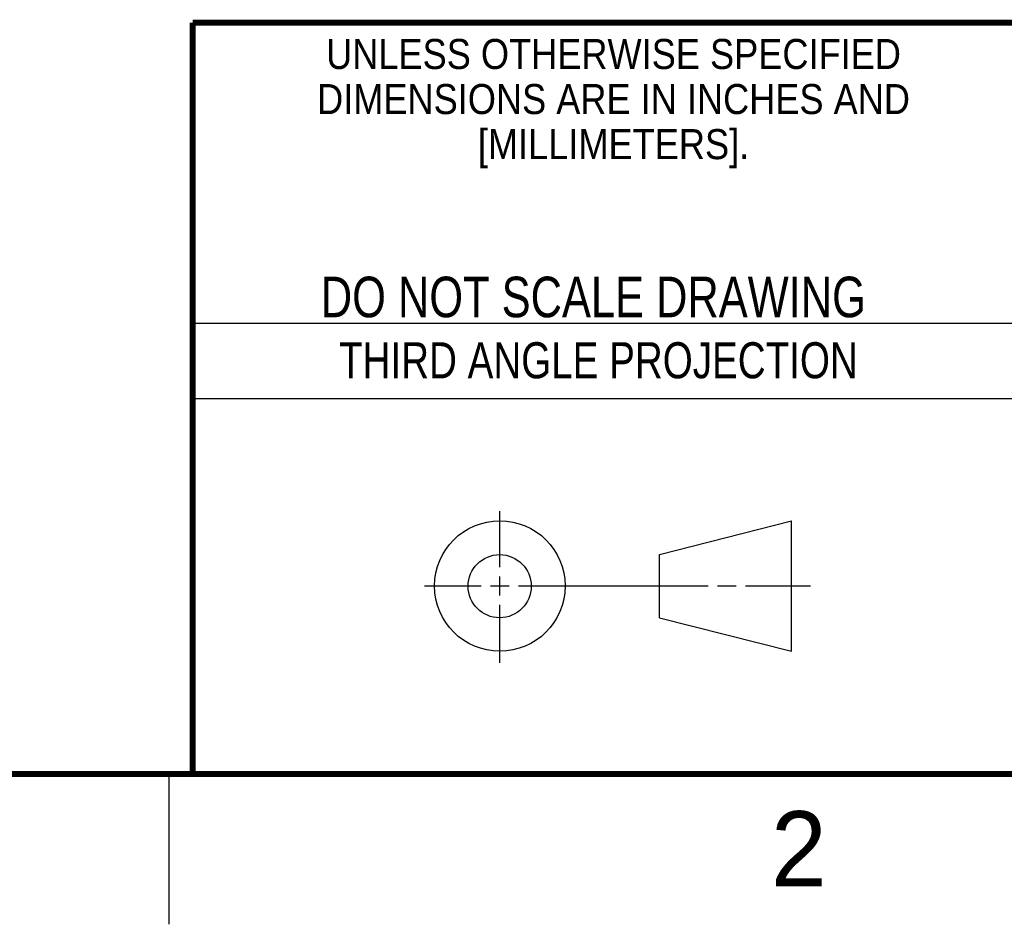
# Model space of a CAD drawing. Header units: inches. Extents: x 0 to 34, y 0 to 22.
# Tile 50 of 86: x 25 to 28.3, y 0 to 3. Entities that reach past the tile are written whole.
import ezdxf
from ezdxf.enums import TextEntityAlignment as Align

# ---------------------------------------------------------------- set-up
doc = ezdxf.new("R2010")
doc.units = ezdxf.units.IN
doc.header["$LTSCALE"] = 1.87
doc.header["$MEASUREMENT"] = 0
doc.layers.get('0').update_dxf_attribs({"linetype": 'CONTINUOUS'})
doc.styles.get("Standard").update_dxf_attribs({"font": 'txt', "width": 0.8})

msp = doc.modelspace()

# ---------------------------------------------------------------- linework, layer by layer
at = {"color": 2, "linetype": 'CONTINUOUS'}
for p, q in [((25.58002, 2), (28.38002, 2)), ((25.58002, 1.75), (28.38002, 1.75)), ((26.60158, 1.18818), (26.60158, 1.37498)), ((26.60158, 1.09443), (26.60158, 1.15693)), ((26.3514, 1.12568), (26.53908, 1.12568)), ((26.57033, 1.12568), (26.63283, 1.12568)), ((26.66408, 1.12568), (27.29434, 1.12568)), ((27.32559, 1.12568), (27.38809, 1.12568)), ((27.41934, 1.12568), (27.63505, 1.12568)), ((26.60158, 0.87038), (26.60158, 1.06318)), ((25.50002, 0.5), (25.50002, 0))]:
    msp.add_line(p, q, dxfattribs=at)
at = {"color": 7, "linetype": 'CONTINUOUS'}
for p, q in [((27.13306, 1.23003), (27.57255, 1.34277)), ((27.57255, 0.90858), (27.57255, 1.34277)), ((27.13306, 1.01998), (27.13306, 1.23003)), ((27.13306, 1.01998), (27.57255, 0.90858))]:
    msp.add_line(p, q, dxfattribs=at)
at = {"color": 7, "linetype": 'CONTINUOUS', "const_width": 0.02}
for points in [[(25.58002, 3), (33.50002, 3)], [(25.58002, 3), (25.58002, 0.5)], [(0.50002, 0.5), (33.50002, 0.5)]]:
    msp.add_lwpolyline(points, dxfattribs=at)
at = {"color": 7, "linetype": 'CONTINUOUS'}
for centre, radius in [((26.60158, 1.12568), 0.21712), ((26.60102, 1.12499), 0.105)]:
    msp.add_circle(centre, radius, dxfattribs=at)

# ---------------------------------------------------------------- texts
at = {"color": 2, "linetype": 'CONTINUOUS'}
for s, height, width, p in [('UNLESS OTHERWISE SPECIFIED', 0.1, 0.9, (26.97988, 2.84593)), ('DIMENSIONS ARE IN INCHES AND', 0.1, 0.9, (26.97988, 2.69593)), ('[MILLIMETERS].', 0.1, 0.9, (26.97988, 2.54593)), ('THIRD ANGLE PROJECTION', 0.12, 0.8, (26.9296, 1.81677))]:
    msp.add_text(s, height=height, dxfattribs=dict(at, width=width)).set_placement(p, align=Align.CENTER)
at = {"color": 7, "linetype": 'CONTINUOUS', "width": 0.8}
msp.add_text('DO NOT SCALE DRAWING', height=0.135, dxfattribs=at).set_placement((26.91267, 2.01989), align=Align.CENTER)
at = {"color": 2, "linetype": 'CONTINUOUS'}
msp.add_text('2', height=0.25, dxfattribs=at).set_placement((27.50353, 0.12628))

doc.saveas('drawing.dxf')
